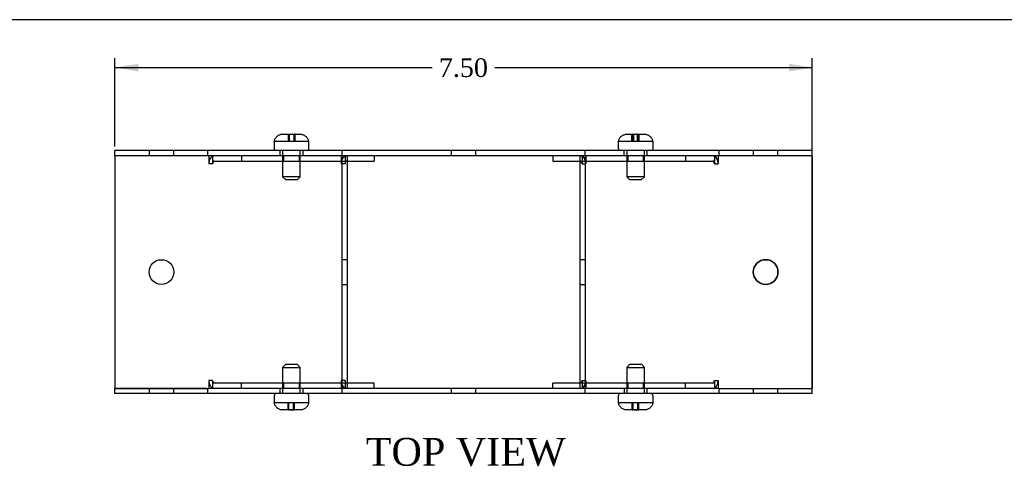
# Model space of a CAD drawing. Header units: inches. Extents: x 0.1 to 35.9, y -0.2 to 23.9.
# Tile 4 of 8: x 7.4 to 18, y 19.1 to 23.9. Entities that reach past the tile are written whole.
import ezdxf
from ezdxf.enums import TextEntityAlignment as Align
from ezdxf.lldxf.tags import DXFTag

# ---------------------------------------------------------------- set-up
doc = ezdxf.new("R2010")
doc.units = ezdxf.units.IN
doc.header["$MEASUREMENT"] = 0
for name, color, linetype in [('COM55579-1', 7, 'Continuous'), ('COM55580-1', 7, 'Continuous'), ('Default', 7, 'Continuous'), ('SCS19491', 7, 'Continuous')]:
    doc.layers.add(name, color=color, linetype=linetype)
doc.styles.add('SEACAD_Times_New_Roman', font='times.ttf')
tags = doc.linetypes.add('HIDDEN2', pattern=[0.1875, 0.125, -0.0625]).pattern_tags.tags
tags[6:7] = [DXFTag(74, 4), DXFTag(75, 0), DXFTag(340, '0'), DXFTag(46, 0.0), DXFTag(50, 0.0), DXFTag(44, 0.0), DXFTag(45, 0.0)]
tags[4:5] = [DXFTag(74, 4), DXFTag(75, 0), DXFTag(340, '0'), DXFTag(46, 0.0), DXFTag(50, 0.0), DXFTag(44, 0.0), DXFTag(45, 0.0)]
doc.dimstyles.new('HAMMOND_(STH_-_42x28)', dxfattribs={"dimtxt": 0.2, "dimasz": 0.25, "dimexe": 0.1, "dimexo": 0.1, "dimgap": 0.05, "dimtad": 0, "dimtih": 1, "dimtoh": 1, "dimzin": 0, "dimdsep": 46, "dimtxsty": 'SEACAD_Times_New_Roman', "dimblk1": '_SE_FILLED', "dimblk2": '_SE_FILLED', "dimsah": 1, "dimcen": 0.1, "dimadec": 0, "dimazin": 0, "dimtfac": 0.8, "dimtofl": 0, "dimtmove": 0, "dimatfit": 3, "dimfxl": 1, "dimtolj": 1, "dimtzin": 0, "dimarcsym": 0})

# ---------------------------------------------------------------- blocks, each defined once
blk = doc.blocks.new('SE1')
at = {"layer": 'COM55579-1', "color": 7, "linetype": 'Continuous'}
for p, q in [((8.474, 22.477), (8.474, 22.534)), ((9.474, 22.534), (8.474, 22.534)), ((9.47, 22.477), (8.474, 22.477)), ((10.917, 22.534), (9.474, 22.534)), ((9.474, 22.477), (9.474, 22.534)), ((10.914, 22.477), (9.476, 22.477)), ((13.531, 22.534), (10.917, 22.534)), ((10.917, 22.477), (10.917, 22.534)), ((13.531, 22.477), (10.917, 22.477)), ((14.974, 22.534), (13.531, 22.534)), ((13.531, 22.477), (13.531, 22.534)), ((14.971, 22.477), (13.535, 22.477)), ((15.974, 22.534), (14.974, 22.534)), ((14.974, 22.477), (14.974, 22.534)), ((15.974, 22.477), (14.979, 22.477)), ((15.974, 22.477), (15.974, 22.534)), ((8.474, 19.92), (8.474, 19.977)), ((9.463, 19.977), (8.474, 19.977)), ((9.474, 19.92), (8.474, 19.92)), ((9.474, 19.92), (9.474, 19.977)), ((10.917, 19.92), (9.474, 19.92)), ((10.912, 19.977), (9.479, 19.977)), ((13.531, 19.977), (10.917, 19.977)), ((10.917, 19.92), (10.917, 19.977)), ((13.531, 19.92), (10.917, 19.92)), ((13.531, 19.92), (13.531, 19.977)), ((14.974, 19.92), (13.531, 19.92)), ((14.969, 19.977), (13.536, 19.977)), ((14.974, 19.92), (14.974, 19.977)), ((15.974, 19.92), (14.974, 19.92)), ((15.974, 19.977), (15.974, 19.977)), ((15.974, 19.92), (15.974, 19.977))]:
    blk.add_line(p, q, dxfattribs=at)
at = {"layer": 'COM55579-1', "color": 7, "linetype": 'HIDDEN2'}
for p, q in [((8.841, 22.534), (8.841, 22.477)), ((9.107, 22.477), (9.107, 22.534)), ((10.247, 22.534), (10.247, 22.477)), ((10.497, 22.477), (10.497, 22.534)), ((12.091, 22.534), (12.091, 22.477)), ((12.357, 22.477), (12.357, 22.534)), ((13.95, 22.534), (13.95, 22.477)), ((14.2, 22.477), (14.2, 22.534)), ((15.341, 22.534), (15.341, 22.477)), ((15.607, 22.477), (15.607, 22.534)), ((8.841, 19.977), (8.841, 19.92)), ((9.107, 19.92), (9.107, 19.977)), ((10.247, 19.977), (10.247, 19.92)), ((10.497, 19.92), (10.497, 19.977)), ((12.091, 19.977), (12.091, 19.92)), ((12.357, 19.92), (12.357, 19.977)), ((13.951, 19.977), (13.951, 19.92)), ((14.201, 19.92), (14.201, 19.977)), ((15.341, 19.977), (15.341, 19.92)), ((15.607, 19.92), (15.607, 19.977))]:
    blk.add_line(p, q, dxfattribs=at)
at = {"layer": 'COM55580-1', "color": 7, "linetype": 'Continuous'}
for p, q in [((8.474, 22.477), (8.474, 19.977)), ((9.476, 22.477), (9.47, 22.477)), ((9.483, 22.477), (9.483, 22.391)), ((9.524, 22.477), (9.524, 22.472)), ((10.908, 22.477), (10.908, 22.391)), ((10.917, 22.477), (10.914, 22.477)), ((10.917, 19.977), (10.917, 22.477)), ((10.974, 19.977), (10.974, 22.477)), ((11.262, 22.477), (11.262, 22.42)), ((13.186, 22.477), (13.186, 22.42)), ((13.474, 22.477), (13.474, 19.977)), ((13.531, 22.477), (13.531, 22.477)), ((13.531, 22.477), (13.531, 19.977)), ((13.535, 22.477), (13.531, 22.477)), ((13.539, 22.477), (13.539, 22.391)), ((14.924, 22.477), (14.924, 22.472)), ((14.964, 22.477), (14.964, 22.391)), ((14.979, 22.477), (14.971, 22.477)), ((15.974, 19.977), (15.974, 22.477)), ((15.974, 22.477), (15.974, 19.977)), ((15.974, 22.477), (15.974, 22.477)), ((9.483, 22.391), (9.484, 22.391)), ((10.908, 22.391), (10.908, 22.391)), ((10.974, 22.42), (11.262, 22.42)), ((13.186, 22.42), (13.474, 22.42)), ((13.539, 22.391), (13.54, 22.391)), ((14.964, 22.391), (14.964, 22.391)), ((9.483, 20.063), (9.483, 19.977)), ((9.484, 20.063), (9.483, 20.063)), ((10.908, 20.063), (10.908, 20.063)), ((10.908, 20.063), (10.908, 19.977)), ((11.262, 20.034), (10.974, 20.034)), ((11.262, 19.977), (11.262, 20.034)), ((13.474, 20.034), (13.186, 20.034)), ((13.186, 19.977), (13.186, 20.034)), ((13.539, 20.063), (13.539, 19.977)), ((13.54, 20.063), (13.539, 20.063)), ((14.964, 20.063), (14.964, 20.063)), ((14.964, 20.063), (14.964, 19.977)), ((8.474, 19.977), (9.463, 19.977)), ((9.463, 19.977), (9.479, 19.977)), ((9.524, 19.982), (9.524, 19.977)), ((10.912, 19.977), (10.917, 19.977)), ((10.917, 19.977), (10.917, 19.977)), ((13.531, 19.977), (13.474, 19.977)), ((13.531, 19.977), (13.536, 19.977)), ((14.924, 19.982), (14.924, 19.977)), ((14.969, 19.977), (14.985, 19.977)), ((14.985, 19.977), (15.974, 19.977))]:
    blk.add_line(p, q, dxfattribs=at)
at = {"layer": 'COM55580-1', "color": 7, "linetype": 'HIDDEN2'}
for p, q in [((9.524, 22.472), (9.524, 22.391)), ((9.837, 22.477), (9.837, 22.42)), ((10.288, 22.477), (10.288, 22.42)), ((10.458, 22.42), (10.458, 22.477)), ((10.949, 22.477), (10.949, 22.391)), ((13.186, 22.477), (13.186, 22.42)), ((13.474, 22.477), (13.474, 19.977)), ((13.499, 22.477), (13.499, 22.391)), ((13.499, 22.477), (13.499, 22.391)), ((13.531, 22.477), (13.531, 19.977)), ((13.54, 22.477), (13.54, 22.391)), ((13.99, 22.477), (13.99, 22.42)), ((13.99, 22.477), (13.99, 22.42)), ((14.16, 22.42), (14.16, 22.477)), ((14.16, 22.42), (14.16, 22.477)), ((14.611, 22.477), (14.611, 22.42)), ((14.611, 22.477), (14.611, 22.42)), ((14.924, 22.477), (14.924, 22.391)), ((14.924, 22.472), (14.924, 22.391)), ((14.965, 22.477), (14.965, 22.391)), ((9.524, 22.391), (9.484, 22.391)), ((9.544, 22.42), (10.969, 22.42)), ((10.949, 22.391), (10.908, 22.391)), ((10.969, 22.42), (10.974, 22.42)), ((13.474, 22.42), (13.479, 22.42)), ((13.479, 22.42), (14.903, 22.42)), ((13.499, 22.391), (13.539, 22.391)), ((13.54, 22.391), (13.54, 22.391)), ((14.903, 22.42), (14.904, 22.42)), ((14.924, 22.391), (14.964, 22.391)), ((14.964, 22.391), (14.965, 22.391)), ((10.974, 21.36), (10.917, 21.36)), ((13.531, 21.36), (13.474, 21.36)), ((13.531, 21.36), (13.531, 21.36)), ((10.917, 21.094), (10.974, 21.094)), ((13.474, 21.094), (13.531, 21.094)), ((13.531, 21.094), (13.531, 21.094)), ((9.524, 20.063), (9.484, 20.063)), ((9.524, 20.063), (9.524, 19.982)), ((10.969, 20.034), (9.544, 20.034)), ((9.837, 19.977), (9.837, 20.034)), ((10.288, 20.034), (10.288, 19.977)), ((10.458, 19.977), (10.458, 20.034)), ((10.949, 20.063), (10.908, 20.063)), ((10.949, 20.063), (10.949, 19.977)), ((10.974, 20.034), (10.969, 20.034)), ((13.186, 19.977), (13.186, 20.034)), ((13.479, 20.034), (13.474, 20.034)), ((14.903, 20.034), (13.479, 20.034)), ((13.499, 20.063), (13.499, 19.977)), ((13.499, 20.063), (13.539, 20.063)), ((13.499, 20.063), (13.499, 19.977)), ((13.54, 20.063), (13.54, 19.977)), ((13.54, 20.063), (13.54, 20.063)), ((13.99, 20.034), (13.99, 19.977)), ((13.99, 20.034), (13.99, 19.977)), ((14.16, 19.977), (14.16, 20.034)), ((14.16, 19.977), (14.16, 20.034)), ((14.611, 19.977), (14.611, 20.034)), ((14.611, 19.977), (14.611, 20.034)), ((14.904, 20.034), (14.903, 20.034)), ((14.924, 20.063), (14.924, 19.982)), ((14.924, 20.063), (14.964, 20.063)), ((14.924, 20.063), (14.924, 19.977)), ((14.964, 20.063), (14.965, 20.063)), ((14.965, 20.063), (14.965, 19.977))]:
    blk.add_line(p, q, dxfattribs=at)
at = {"layer": 'COM55580-1', "color": 7, "linetype": 'Continuous'}
for centre in [(8.974, 21.227), (15.474, 21.227)]:
    blk.add_circle(centre, 0.133, dxfattribs=at)
blk.add_arc((15.474, 21.227), 0.133, 90.0496, 269.9505, dxfattribs=at)
at = {"layer": 'COM55580-1', "color": 7, "linetype": 'HIDDEN2'}
for start, end in [(0, 90.0496), (269.9505, 0)]:
    blk.add_arc((15.474, 21.227), 0.133, start, end, dxfattribs=at)
at = {"layer": 'COM55580-1', "color": 7, "linetype": 'Continuous'}
for centre, major_axis, start_param, end_param in [((9.544, 22.391), (0, -0.086), 3.141593, 4.712389), ((14.903, 22.391), (0, 0.086), 4.712389, 6.283185), ((14.904, 22.391), (0, -0.086), 2.796669, 3.141593), ((10.969, 22.391), (0, 0.086), 1.528001, 1.570796), ((13.479, 22.391), (0, -0.086), 1.570796, 1.613592), ((9.544, 20.063), (0, -0.086), 4.712389, 6.283185), ((10.969, 20.063), (0, 0.086), 1.570796, 1.613592), ((13.479, 20.063), (0, -0.086), 1.528001, 1.570796), ((14.903, 20.063), (0, 0.086), 3.141593, 4.712389), ((14.904, 20.063), (0, -0.086), 0, 0.344924)]:
    blk.add_ellipse(centre, major_axis=major_axis, ratio=0.707107, start_param=start_param, end_param=end_param, dxfattribs=at)
at = {"layer": 'COM55580-1', "color": 7, "linetype": 'HIDDEN2'}
for centre, major_axis, start_param, end_param in [((10.969, 22.391), (0, 0.086), 0, 1.528001), ((13.479, 22.391), (0, -0.086), 1.613592, 3.141593), ((13.479, 22.391), (0, 0.086), 4.712389, 6.283185), ((14.904, 22.391), (0, -0.086), 1.570796, 2.796669), ((9.544, 22.391), (0, -0.029), 3.141593, 4.712389), ((10.969, 22.391), (0, 0.029), 0, 1.570796), ((13.479, 22.391), (0, -0.029), 1.570796, 3.141593), ((13.479, 22.391), (0, 0.029), 4.712389, 6.283185), ((14.903, 22.391), (0, 0.029), 4.712389, 6.283185), ((14.904, 22.391), (0, -0.029), 1.570796, 3.141593), ((9.544, 20.063), (0, -0.029), 4.712389, 6.283185), ((10.969, 20.063), (0, 0.086), 1.613592, 3.141593), ((10.969, 20.063), (0, 0.029), 1.570796, 3.141593), ((13.479, 20.063), (0, -0.029), 0, 1.570796), ((13.479, 20.063), (0, 0.086), 3.141593, 4.712389), ((13.479, 20.063), (0, 0.029), 3.141593, 4.712389), ((13.479, 20.063), (0, -0.086), 0, 1.528001), ((14.903, 20.063), (0, 0.029), 3.141593, 4.712389), ((14.904, 20.063), (0, -0.029), 0, 1.570796), ((14.904, 20.063), (0, -0.086), 0.344924, 1.570796)]:
    blk.add_ellipse(centre, major_axis=major_axis, ratio=0.707107, start_param=start_param, end_param=end_param, dxfattribs=at)
at = {"layer": 'SCS19491', "color": 7, "linetype": 'Continuous'}
for p, q in [((10.279, 22.709), (10.351, 22.709)), ((10.406, 22.709), (10.403, 22.709)), ((10.408, 22.709), (10.406, 22.709)), ((10.406, 22.709), (10.406, 22.704)), ((10.41, 22.709), (10.408, 22.709)), ((10.408, 22.704), (10.408, 22.709)), ((10.41, 22.709), (10.465, 22.709)), ((13.983, 22.709), (14.044, 22.709)), ((14.044, 22.709), (14.054, 22.709)), ((14.1, 22.709), (14.097, 22.709)), ((14.102, 22.709), (14.1, 22.709)), ((14.1, 22.709), (14.1, 22.705)), ((14.104, 22.709), (14.102, 22.709)), ((14.102, 22.705), (14.102, 22.709)), ((14.104, 22.709), (14.168, 22.709)), ((14.105, 22.705), (14.104, 22.709)), ((10.185, 22.619), (10.185, 22.559)), ((10.188, 22.634), (10.186, 22.634)), ((10.556, 22.634), (10.558, 22.634)), ((10.56, 22.559), (10.56, 22.619)), ((13.888, 22.619), (13.888, 22.559)), ((13.892, 22.634), (13.889, 22.634)), ((14.262, 22.634), (14.259, 22.634)), ((14.263, 22.559), (14.263, 22.619)), ((10.185, 19.895), (10.185, 19.835)), ((10.188, 19.82), (10.186, 19.82)), ((10.556, 19.82), (10.559, 19.82)), ((10.56, 19.835), (10.56, 19.895)), ((13.888, 19.895), (13.888, 19.835)), ((13.892, 19.82), (13.889, 19.82)), ((14.26, 19.82), (14.262, 19.82)), ((14.263, 19.835), (14.263, 19.895)), ((10.334, 19.745), (10.28, 19.745)), ((10.334, 19.745), (10.336, 19.745)), ((10.336, 19.75), (10.336, 19.745)), ((10.336, 19.745), (10.339, 19.745)), ((10.339, 19.745), (10.339, 19.75)), ((10.339, 19.745), (10.341, 19.745)), ((10.465, 19.745), (10.394, 19.745)), ((14.037, 19.745), (13.983, 19.745)), ((14.037, 19.745), (14.04, 19.745)), ((14.04, 19.75), (14.04, 19.745)), ((14.04, 19.745), (14.042, 19.745)), ((14.042, 19.745), (14.042, 19.75)), ((14.042, 19.745), (14.045, 19.745)), ((14.168, 19.745), (14.097, 19.745))]:
    blk.add_line(p, q, dxfattribs=at)
at = {"layer": 'SCS19491', "color": 7, "linetype": 'HIDDEN2'}
for p, q in [((10.342, 22.705), (10.343, 22.709)), ((10.342, 22.634), (10.342, 22.705)), ((10.346, 22.634), (10.346, 22.709)), ((10.348, 22.709), (10.348, 22.634)), ((10.352, 22.634), (10.352, 22.704)), ((10.402, 22.634), (10.402, 22.704)), ((10.406, 22.704), (10.406, 22.634)), ((10.408, 22.634), (10.408, 22.704)), ((10.412, 22.634), (10.412, 22.703)), ((14.036, 22.634), (14.036, 22.703)), ((14.04, 22.634), (14.04, 22.709)), ((14.042, 22.709), (14.042, 22.634)), ((14.046, 22.705), (14.047, 22.709)), ((14.046, 22.704), (14.046, 22.705)), ((14.046, 22.634), (14.046, 22.704)), ((14.049, 22.634), (14.049, 22.709)), ((14.051, 22.709), (14.051, 22.634)), ((14.055, 22.634), (14.055, 22.704)), ((14.096, 22.634), (14.096, 22.704)), ((14.1, 22.705), (14.1, 22.634)), ((14.102, 22.634), (14.102, 22.705)), ((14.105, 22.634), (14.105, 22.705)), ((14.109, 22.709), (14.109, 22.634)), ((14.111, 22.634), (14.111, 22.709)), ((14.115, 22.634), (14.115, 22.703)), ((10.188, 22.634), (10.348, 22.634)), ((10.348, 22.634), (10.352, 22.634)), ((10.352, 22.634), (10.412, 22.634)), ((10.412, 22.634), (10.556, 22.634)), ((13.892, 22.634), (14.042, 22.634)), ((14.042, 22.634), (14.046, 22.634)), ((14.046, 22.634), (14.105, 22.634)), ((14.105, 22.634), (14.259, 22.634)), ((10.277, 22.534), (10.277, 22.251)), ((10.467, 22.251), (10.467, 22.534)), ((13.98, 22.534), (13.98, 22.251)), ((14.17, 22.251), (14.17, 22.534)), ((10.467, 22.251), (10.277, 22.251)), ((10.277, 22.251), (10.307, 22.221)), ((10.437, 22.221), (10.467, 22.251)), ((14.17, 22.251), (13.98, 22.251)), ((13.98, 22.251), (14.01, 22.221)), ((14.14, 22.221), (14.17, 22.251)), ((10.307, 22.221), (10.437, 22.221)), ((14.01, 22.221), (14.14, 22.221)), ((10.307, 20.232), (10.277, 20.202)), ((10.277, 20.202), (10.467, 20.202)), ((10.277, 20.202), (10.277, 19.92)), ((10.437, 20.232), (10.307, 20.232)), ((10.467, 20.202), (10.437, 20.232)), ((10.467, 19.92), (10.467, 20.202)), ((14.011, 20.232), (13.981, 20.202)), ((13.981, 20.202), (14.171, 20.202)), ((13.981, 20.202), (13.981, 19.92)), ((14.141, 20.232), (14.011, 20.232)), ((14.171, 20.202), (14.141, 20.232)), ((14.171, 19.92), (14.171, 20.202)), ((10.333, 19.82), (10.188, 19.82)), ((10.393, 19.82), (10.333, 19.82)), ((10.333, 19.82), (10.333, 19.75)), ((10.336, 19.82), (10.336, 19.75)), ((10.339, 19.75), (10.339, 19.82)), ((10.342, 19.82), (10.342, 19.749)), ((10.396, 19.82), (10.393, 19.82)), ((10.393, 19.82), (10.393, 19.749)), ((10.556, 19.82), (10.396, 19.82)), ((10.396, 19.745), (10.396, 19.82)), ((10.399, 19.82), (10.399, 19.745)), ((10.402, 19.82), (10.402, 19.749)), ((14.036, 19.82), (13.892, 19.82)), ((14.096, 19.82), (14.036, 19.82)), ((14.036, 19.82), (14.036, 19.75)), ((14.04, 19.82), (14.04, 19.75)), ((14.042, 19.75), (14.042, 19.82)), ((14.046, 19.82), (14.046, 19.749)), ((14.1, 19.82), (14.096, 19.82)), ((14.096, 19.82), (14.096, 19.749)), ((14.26, 19.82), (14.1, 19.82)), ((14.1, 19.745), (14.1, 19.82)), ((14.102, 19.82), (14.102, 19.745)), ((14.106, 19.82), (14.106, 19.749)), ((10.402, 19.749), (10.401, 19.745)), ((14.106, 19.749), (14.105, 19.745))]:
    blk.add_line(p, q, dxfattribs=at)
for centre, radius, start, end in [((10.367, 22.283), 0.423, 92.115, 93.3857), ((14.071, 22.319), 0.386, 86.2908, 95.1939), ((14.07, 22.283), 0.423, 85.2493, 93.3857), ((14.08, 22.319), 0.386, 84.8061, 93.7092), ((10.377, 20.17), 0.423, 272.115, 273.3857), ((14.081, 20.17), 0.423, 272.115, 273.3857)]:
    blk.add_arc(centre, radius, start, end, dxfattribs=at)
at = {"layer": 'SCS19491', "color": 7, "linetype": 'Continuous'}
for centre, radius, start, end in [((10.367, 22.283), 0.423, 85.2493, 92.115), ((10.377, 22.319), 0.386, 84.8061, 93.7092), ((14.081, 22.283), 0.423, 86.6143, 94.7507), ((10.275, 22.619), 0.09, 170.4059, 180), ((10.47, 22.619), 0.09, 0, 9.5941), ((13.978, 22.619), 0.09, 170.4059, 180), ((14.173, 22.619), 0.09, 0, 9.5941), ((10.21, 22.559), 0.025, 180, 270), ((10.535, 22.559), 0.025, 270, 0), ((13.913, 22.559), 0.025, 180, 270), ((14.238, 22.559), 0.025, 270, 0), ((10.21, 19.895), 0.025, 90, 180), ((10.535, 19.895), 0.025, 0, 90), ((13.913, 19.895), 0.025, 90, 180), ((14.238, 19.895), 0.025, 0, 90), ((10.275, 19.835), 0.09, 180, 189.5941), ((10.47, 19.835), 0.09, 350.4059, 0), ((13.978, 19.835), 0.09, 180, 189.5941), ((14.173, 19.835), 0.09, 350.4059, 0), ((10.368, 20.135), 0.386, 264.8061, 273.7092), ((10.377, 20.17), 0.423, 265.2493, 272.115), ((14.071, 20.135), 0.386, 264.8061, 273.7092), ((14.081, 20.17), 0.423, 265.2493, 272.115)]:
    blk.add_arc(centre, radius, start, end, dxfattribs=at)
for points in [[(10.188, 22.634), (10.189, 22.639), (10.191, 22.644), (10.194, 22.654), (10.196, 22.659), (10.202, 22.668), (10.205, 22.673), (10.212, 22.681), (10.216, 22.685), (10.224, 22.691), (10.229, 22.694), (10.238, 22.7), (10.243, 22.702), (10.253, 22.705), (10.258, 22.707), (10.269, 22.708), (10.274, 22.709), (10.279, 22.709)], [(10.465, 22.709), (10.47, 22.709), (10.476, 22.708), (10.486, 22.707), (10.491, 22.705), (10.501, 22.702), (10.506, 22.7), (10.516, 22.694), (10.52, 22.691), (10.528, 22.685), (10.532, 22.681), (10.539, 22.673), (10.542, 22.668), (10.548, 22.659), (10.55, 22.654), (10.554, 22.644), (10.555, 22.639), (10.556, 22.634)], [(13.892, 22.634), (13.893, 22.639), (13.894, 22.644), (13.898, 22.654), (13.9, 22.659), (13.905, 22.668), (13.908, 22.673), (13.915, 22.681), (13.919, 22.685), (13.928, 22.691), (13.932, 22.694), (13.941, 22.7), (13.946, 22.702), (13.956, 22.705), (13.962, 22.707), (13.972, 22.708), (13.977, 22.709), (13.983, 22.709)], [(14.168, 22.709), (14.174, 22.709), (14.179, 22.708), (14.19, 22.707), (14.195, 22.705), (14.205, 22.702), (14.21, 22.7), (14.219, 22.694), (14.223, 22.691), (14.232, 22.685), (14.236, 22.681), (14.243, 22.673), (14.246, 22.668), (14.251, 22.659), (14.253, 22.654), (14.257, 22.644), (14.258, 22.639), (14.259, 22.634)], [(10.28, 19.745), (10.274, 19.745), (10.269, 19.745), (10.258, 19.747), (10.253, 19.748), (10.243, 19.752), (10.238, 19.754), (10.229, 19.759), (10.224, 19.762), (10.216, 19.769), (10.212, 19.773), (10.205, 19.781), (10.202, 19.785), (10.197, 19.794), (10.194, 19.799), (10.191, 19.809), (10.189, 19.815), (10.188, 19.82)], [(10.556, 19.82), (10.555, 19.815), (10.554, 19.809), (10.55, 19.799), (10.548, 19.794), (10.542, 19.785), (10.539, 19.781), (10.532, 19.773), (10.529, 19.769), (10.52, 19.762), (10.516, 19.759), (10.506, 19.754), (10.502, 19.752), (10.491, 19.748), (10.486, 19.747), (10.476, 19.745), (10.47, 19.745), (10.465, 19.745)], [(13.983, 19.745), (13.978, 19.745), (13.972, 19.745), (13.962, 19.747), (13.957, 19.748), (13.946, 19.752), (13.942, 19.754), (13.932, 19.759), (13.928, 19.762), (13.919, 19.769), (13.916, 19.773), (13.909, 19.781), (13.906, 19.785), (13.9, 19.794), (13.898, 19.799), (13.894, 19.809), (13.893, 19.815), (13.892, 19.82)], [(14.26, 19.82), (14.259, 19.815), (14.257, 19.809), (14.254, 19.799), (14.251, 19.794), (14.246, 19.785), (14.243, 19.781), (14.236, 19.773), (14.232, 19.769), (14.224, 19.762), (14.219, 19.759), (14.21, 19.754), (14.205, 19.752), (14.195, 19.748), (14.19, 19.747), (14.179, 19.745), (14.174, 19.745), (14.168, 19.745)]]:
    blk.add_open_spline(points, degree=3, knots=[0, 0, 0, 0, 0.125, 0.125, 0.25, 0.25, 0.375, 0.375, 0.5, 0.5, 0.625, 0.625, 0.75, 0.75, 0.875, 0.875, 1, 1, 1, 1], dxfattribs=at)
for points in [[(10.351, 22.709), (10.351, 22.709), (10.351, 22.707), (10.352, 22.704)], [(10.403, 22.709), (10.403, 22.709), (10.402, 22.707), (10.402, 22.704)], [(10.412, 22.703), (10.411, 22.707), (10.411, 22.709), (10.41, 22.709)], [(14.044, 22.709), (14.045, 22.709), (14.045, 22.707), (14.046, 22.704)], [(14.054, 22.709), (14.054, 22.709), (14.055, 22.707), (14.055, 22.704)], [(14.097, 22.709), (14.097, 22.709), (14.096, 22.707), (14.096, 22.704)], [(10.333, 19.75), (10.333, 19.747), (10.334, 19.745), (10.334, 19.745)], [(10.341, 19.745), (10.342, 19.745), (10.342, 19.746), (10.342, 19.749)], [(10.394, 19.745), (10.393, 19.745), (10.393, 19.746), (10.393, 19.749)], [(14.036, 19.75), (14.037, 19.747), (14.037, 19.745), (14.037, 19.745)], [(14.045, 19.745), (14.045, 19.745), (14.045, 19.746), (14.046, 19.749)], [(14.097, 19.745), (14.097, 19.745), (14.096, 19.746), (14.096, 19.749)]]:
    blk.add_open_spline(points, degree=3, dxfattribs=at)
at = {"layer": 'SCS19491', "color": 7, "linetype": 'HIDDEN2'}
for points in [[(14.036, 22.703), (14.036, 22.707), (14.037, 22.709), (14.037, 22.709)], [(14.107, 22.709), (14.106, 22.709), (14.106, 22.707), (14.105, 22.704)], [(14.115, 22.703), (14.115, 22.707), (14.114, 22.709), (14.114, 22.709)]]:
    blk.add_open_spline(points, degree=3, dxfattribs=at)
blk = doc.blocks.new('DMBLK7448')
at = {"layer": 'Default', "linetype": 'Continuous', "transparency": 16777216}
for points in [[(8.724, 23.466), (8.474, 23.424), (8.724, 23.382)], [(15.724, 23.466), (15.724, 23.382), (15.974, 23.424)]]:
    blk.add_hatch(color=7, dxfattribs=at).paths.add_polyline_path(points)
at = {"layer": 'Default', "color": 7, "linetype": 'Continuous', "transparency": 16777216}
for p, q in [((8.474, 22.577), (8.474, 23.524)), ((15.974, 21.327), (15.974, 23.524)), ((8.474, 23.424), (11.888, 23.424)), ((12.559, 23.424), (15.974, 23.424))]:
    blk.add_line(p, q, dxfattribs=at)
at = {"layer": 'Default', "color": 7, "linetype": 'Continuous', "transparency": 16777216, "style": 'SEACAD_Times_New_Roman'}
blk.add_text('7.50', height=0.2, dxfattribs=at).set_placement((11.958, 23.524), align=Align.TOP_LEFT)
blk = doc.blocks.new('_SE_FILLED')
at = {"color": 0}
blk.add_line((0, 0), (-1, 0), dxfattribs=at)
blk.add_solid([(0, 0), (-1, -0.1665), (-1, 0.1665), (0, 0)], dxfattribs=at)
blk = doc.blocks.new('BORDER')
at = {"layer": 'Default', "color": 7, "linetype": 'Continuous'}
blk.add_line((0, 27.86), (-41.86, 27.86), dxfattribs=at)

msp = doc.modelspace()

# ---------------------------------------------------------------- block references
at = {"layer": 'Default', "color": 7, "xscale": 0.857, "yscale": 0.857, "zscale": 0.857}
msp.add_blockref('BORDER', (35.945, 0.063), dxfattribs=at)
at = {"layer": 'Default'}
msp.add_blockref('SE1', (0, 0), dxfattribs=at)

# ---------------------------------------------------------------- texts
at = {"layer": 'Default', "color": 7, "linetype": 'Continuous', "style": 'SEACAD_Times_New_Roman'}
msp.add_text('TOP VIEW', height=0.3, dxfattribs=at).set_placement((11.172, 19.445), align=Align.TOP_LEFT)

# ---------------------------------------------------------------- dimensions: what is measured, and where the dimension line sits
at = {"layer": 'Default', "color": 7, "linetype": 'Continuous'}
dim = msp.add_linear_dim(base=(15.974, 23.424), p1=(8.474, 22.477), p2=(15.974, 21.227), text='\\A1;<>', dimstyle='HAMMOND_(STH_-_42x28)', dxfattribs=at)
dim.commit()
dim.dimension.update_dxf_attribs({"geometry": 'DMBLK7448', "text_midpoint": (12.224, 23.424), "dimtype": 160})

doc.saveas('drawing.dxf')
